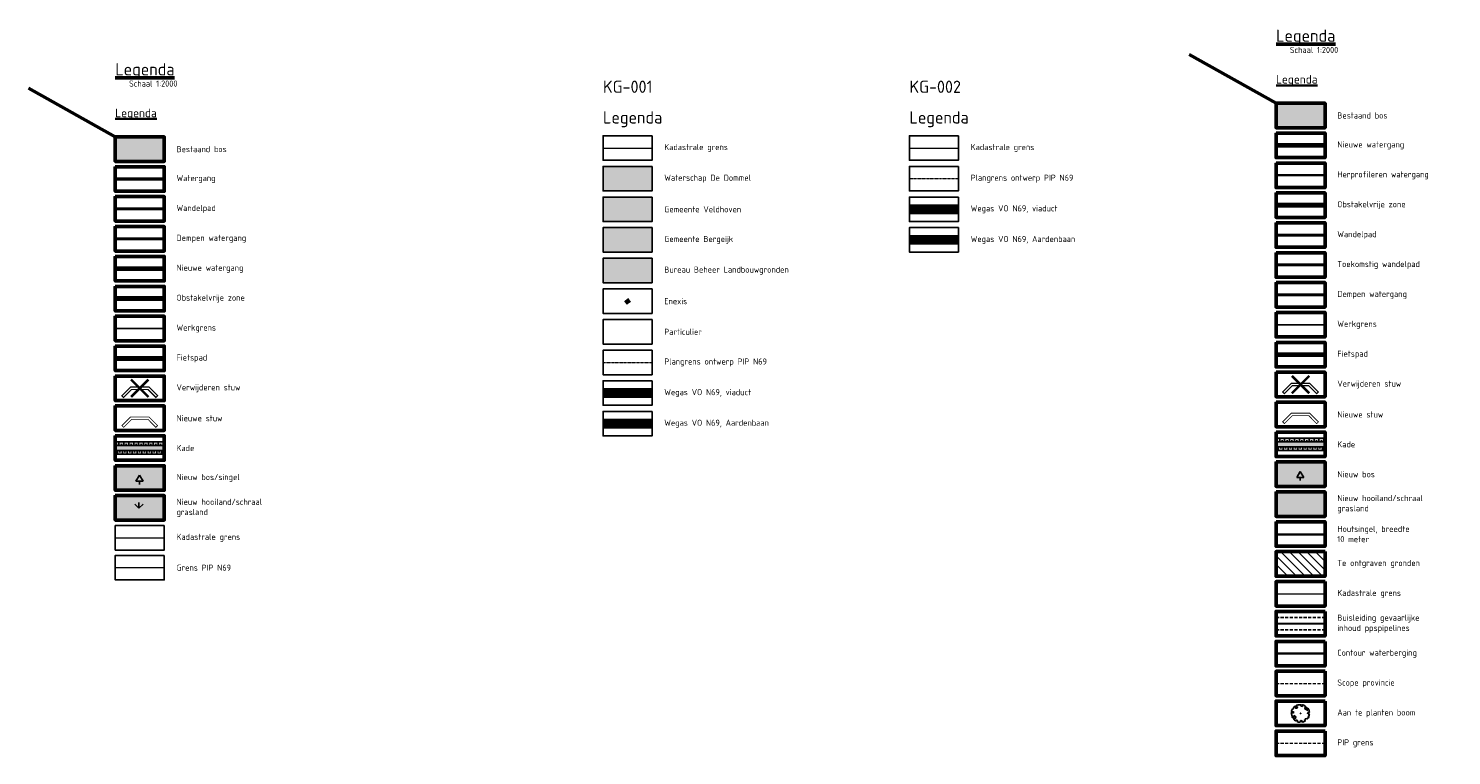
# Model space of a CAD drawing. Header units: metres. Extents: x 157363 to 163901, y 363627 to 366951.
# Tile 9 of 9: x 162740 to 163901, y 365329 to 365922. Entities that reach past the tile are written whole.
import ezdxf

# ---------------------------------------------------------------- set-up
doc = ezdxf.new("R2010")
doc.units = ezdxf.units.M
for name, pattern in [('ACAD_ISO05W100', [33, 24, -3, 0, -3, 0, -3]), ('AM-AS', [16, 10, -2, 2, -2]), ('CENTER', [2, 1.25, -0.25, 0.25, -0.25]), ('DASHED', [0.75, 0.5, -0.25]), ('DASHED2', [0.375, 0.25, -0.125])]:
    doc.linetypes.add(name, pattern=pattern)
doc.layers.get('defpoints').update_dxf_attribs({"lineweight": 50})
for name, color, linetype, lineweight, true_color in [('B-WA-KG-KADASTRAAL-G', 7, 'Continuous', 18, 0x5f007f), ('B-WE-KG-PROJECTGRENS-G', 20, 'DASHED', 20, 0xff3f00), ('Contour waterberging', 172, 'Continuous', 35, 0x0000bd), ('Kade', 7, 'Continuous', 13, 0xa57500), ('N-WE-AM-AS_PAD_FIETSPAD-G', 7, 'AM-AS', 18, 0xffc6b3), ('N-WE-AM-AS_WATERWEG_BEEK-G', 150, 'AM-AS', 18, 0x007fff), ('N-XX-GR-STRUWEEL-G', 7, 'BATTING', 35, 0x4c3900), ('V-WE-AM-AS_WATERGANG_SLOOT-G', 1, 'DASHED2', 18, 0xff0000), ('Wandelpad', 30, 'ACAD_ISO05W100', 13, 0xff7f00)]:
    doc.layers.add(name, color=color, linetype=linetype, lineweight=lineweight, true_color=true_color)
for name, color, linetype, lineweight, transparency in [('B-WE-KG-KADASTRAAL_BEHEER LANDBOUWGRONDEN-V', 247, 'Continuous', 18, 0.5), ('B-WE-KG-KADASTRAAL_GEMEENTE BERGEIJK-V', 82, 'Continuous', 18, 0.5), ('B-WE-KG-KADASTRAAL_GEMEENTE VELDHOVEN-V', 71, 'Continuous', 18, 0.5), ('B-WE-KG-KADASTRAAL_WS DE DOMMEL-V', 140, 'Continuous', 18, 0.5), ('B-WE-KG_KADASTRAAL_ENEXIS-V', 40, 'Continuous', 18, 0.5)]:
    doc.layers.add(name, color=color, linetype=linetype, lineweight=lineweight, transparency=transparency)
for name, color, linetype, true_color in [('Begroeiing in winterbed', 7, 'Continuous', 0x45713d), ('bos_A', 7, 'Continuous', 0xcad699), ('Grasland in winterbed', 7, 'Continuous', 0x71c350), ('N-Herprofileren', 7, 'Continuous', 0x6bb5ff), ('N-XX-GR-BEEK-BEGELEIDEND-BOS-G', 7, 'Continuous', 0x45a93d), ('N-XX-GR-KRAP-BEEK-BEGELEIDEND-BOS-G', 7, 'Continuous', 0x296524), ('N-XX-GR-VOCHTIG-HOOILAND-G', 7, 'Continuous', 0xb0d85f), ('Onderhoudspad hatch', 7, 'Continuous', 0x964b00), ('Sloot nieuw te graven', 150, 'Continuous', 0x007fff), ('Stuw te plaatsen', 30, 'Continuous', 0xff7f00), ('Stuw te verwijdereen', 1, 'Continuous', 0xff0000), ('Z_ZZZ_WERKGRENS', 5, 'CENTER', 0x0000ff)]:
    doc.layers.add(name, color=color, linetype=linetype, true_color=true_color)
doc.layers.add('D_KLE_BUISLEIDING GEVAARLIJKE INHOUD_PPS PIPELINES', color=7, linetype='Continuous')
doc.layers.add('O_GRO_TALUDLIJN', color=6, linetype='Continuous')
for name, color, linetype, lineweight in [('N-WE-AM-AS_KUNSTWERK_VIADUCT-G', 10, 'DASHED2', 18), ('N-WE-AM-AS_WEG-G', 10, 'Continuous', 18), ('N-WE-GW-SCOOP-PROVINCIE-GD', 90, 'Continuous', 50), ('N-XX-GW-GROND_STEEN-WERK-A-2000', 7, 'Continuous', 18), ('X-XX-AL-LEGENDA-T25', 7, 'Continuous', 25), ('X-XX-AL-LEGENDA-T50', 130, 'Continuous', 50), ('X-XX-AL-TEKENBLAD_VERKLARING-T25', 7, 'Continuous', 25), ('X-XX-AL-TEKENBLAD_VERKLARING-T35', 3, 'Continuous', 35)]:
    doc.layers.add(name, color=color, linetype=linetype, lineweight=lineweight)
doc.styles.add('NLCS-ISO-M2000-T25', font='NLCS-ISO.ttf', dxfattribs={"height": 5})
doc.styles.add('NLCS-ISO-M2000-T50', font='NLCS-ISO.ttf', dxfattribs={"height": 10})
doc.styles.add('RH-NLCS-A', font='NLCS-ISO.ttf')
doc.linetypes.add('BATTING', pattern='A,0.00254,-2.54,[134,ltypeshp.shx,S=2.54,R=0,X=-2.54,Y=0],-5.08,[134,ltypeshp.shx,S=2.54,R=180,X=2.54,Y=0],-2.54', length=10.16254)

# ---------------------------------------------------------------- blocks, each defined once
blk = doc.blocks.new('Te verwijderen stuw')
at = {"layer": 'Stuw te verwijdereen', "color": 253, "const_width": 1}
blk.add_lwpolyline([(-14.6, -6.1), (-13.2, -7.5), (-6.7, -1), (6.7, -1), (13.2, -7.5), (14.6, -6.1), (7.5, 1), (-7.5, 1)], close=True, dxfattribs=at)
at = {"layer": 'Stuw te verwijdereen', "color": 10, "const_width": 2}
for points in [[(7.1, 7.1), (-7.1, -7.1)], [(-7.1, 7.1), (7.1, -7.1)]]:
    blk.add_lwpolyline(points, dxfattribs=at)
blk = doc.blocks.new('Stuw te plaatsen')
at = {"layer": 'Stuw te plaatsen', "color": 0, "const_width": 1}
blk.add_lwpolyline([(-19.9, -14), (-17.4, -15.7), (-9.4, -4.6), (10.4, -1.3), (21.5, -9.4), (23.3, -6.9), (11.1, 1.8), (-11.1, -1.8)], close=True, dxfattribs=at)
blk = doc.blocks.new('SGR-BOOM_06')
at = {"linetype": 'Continuous', "flags": 128}
blk.add_lwpolyline([(2.7, 3.52), (2.53, 3.94), (2.2, 4.06), (1.94, 4.52), (1.27, 4.69), (0.86, 4.52), (1.11, 4.27), (1.06, 3.81), (0.23, 3.98), (0.35, 4.32), (0.18, 4.69), (-0.15, 4.61), (-0.49, 4.69), (-1.15, 4.65), (-1.49, 4.48), (-1.95, 4.57), (-2.54, 4.11), (-2.12, 3.9), (-1.99, 3.64), (-1.58, 3.44), (-1.99, 2.89), (-2.54, 2.77), (-2.92, 3.1), (-2.62, 3.22), (-2.87, 3.86), (-3.63, 3.43), (-4, 3.02), (-3.79, 2.85), (-4, 2.51), (-4.42, 2.35), (-4.72, 2.05), (-5.01, 1.21), (-3.88, 0.92), (-3.71, 0.54), (-4, 0.29), (-4.51, 0.29), (-4.6, 0.56), (-5.09, 0.38), (-4.76, -0.17), (-4.93, -0.38), (-4.72, -0.54), (-4.88, -1.01), (-4.53, -1.18), (-4.72, -1.55), (-4.42, -1.59), (-4.29, -1.71), (-4.62, -2.11), (-3.92, -2.68), (-3.67, -2.43), (-3.46, -1.97), (-3.63, -1.76), (-3.42, -1.17), (-3.12, -1.34), (-2.79, -1.76), (-2.5, -2.01), (-2.79, -2.81), (-3.42, -2.93), (-3.67, -3.39), (-3.33, -3.77), (-2.83, -3.9), (-2.77, -4.02), (-2.71, -4.15), (-2.33, -3.73), (-1.83, -3.73), (-1.57, -3.9), (-1.7, -4.27), (-1.7, -4.61), (-1.15, -4.74), (-0.61, -4.69), (-0.49, -4.94), (-0.23, -4.65), (0.1, -4.48), (-0.06, -4.01), (0.27, -3.9), (0.77, -4.02), (0.86, -4.61), (1.15, -4.57), (1.44, -4.74), (2.07, -4.23), (2.37, -4.36), (2.32, -4.15), (2.66, -3.98), (2.41, -3.73), (2.11, -3.64), (2.57, -3.23), (2.62, -2.98), (3.16, -2.85), (3.54, -3.06), (3.79, -2.81), (3.77, -2.63), (4.12, -2.63), (4.12, -2.39), (4.46, -2.26), (4.46, -2.05), (4.08, -2.05), (4.54, -1.59), (4.25, -1.42), (4.63, -1.55), (4.75, -1.26), (4.54, -0.92), (4.84, -0.46), (4.67, -0.25), (4.25, -0.25), (3.75, 0.08), (4.08, 0.29), (4.38, 0.84), (4.54, 0.59), (4.88, 0.71), (4.67, 1.43), (4.71, 1.89), (4.5, 1.97), (4.16, 2.64), (3.83, 3.01), (3.37, 2.6), (3.66, 2.43), (3.91, 1.8), (3.54, 1.72), (3.33, 2.14), (2.99, 2.05), (2.66, 2.31), (2.24, 2.51), (2.45, 2.68), (2.32, 2.93), (2.53, 3.18), (2.87, 3.06), (3.16, 3.23)], close=True, dxfattribs=at)
blk.add_circle((0, 0), 0.15)

msp = doc.modelspace()

# ---------------------------------------------------------------- hatches: boundary and pattern name
at = {"layer": 'B-WE-KG-KADASTRAAL_BEHEER LANDBOUWGRONDEN-V'}
h = msp.add_hatch(color=256, dxfattribs=at)
h.dxf.hatch_style = 1
h.paths.add_polyline_path([(163248.2541, 365714.39579), (163248.2541, 365734.39579), (163208.2541, 365734.39579), (163208.2541, 365714.39579)])
at = {"layer": 'B-WE-KG-KADASTRAAL_GEMEENTE BERGEIJK-V'}
h = msp.add_hatch(color=256, dxfattribs=at)
h.dxf.hatch_style = 1
h.paths.add_polyline_path([(163248.2541, 365739.39579), (163248.2541, 365759.39579), (163208.2541, 365759.39579), (163208.2541, 365739.39579)])
at = {"layer": 'B-WE-KG-KADASTRAAL_GEMEENTE VELDHOVEN-V'}
h = msp.add_hatch(color=256, dxfattribs=at)
h.dxf.hatch_style = 1
h.paths.add_polyline_path([(163248.2541, 365764.39579), (163248.2541, 365784.39579), (163208.2541, 365784.39579), (163208.2541, 365764.39579)])
at = {"layer": 'B-WE-KG-KADASTRAAL_WS DE DOMMEL-V'}
h = msp.add_hatch(color=256, dxfattribs=at)
h.dxf.hatch_style = 1
h.paths.add_polyline_path([(163248.2541, 365789.39579), (163248.2541, 365809.39579), (163208.2541, 365809.39579), (163208.2541, 365789.39579)])
at = {"layer": 'B-WE-KG_KADASTRAAL_ENEXIS-V'}
h = msp.add_hatch(color=256, dxfattribs=at)
h.dxf.hatch_style = 1
h.paths.add_polyline_path([(163231.10078, 365698.84646), (163228.83278, 365702.02746), (163227.81478, 365701.21946), (163225.46478, 365699.35346), (163227.65578, 365696.43046), (163230.16278, 365698.18846)])
at = {"layer": 'Begroeiing in winterbed'}
msp.add_hatch(color=256, dxfattribs=at).paths.add_polyline_path([(162810.32238, 365565.0973), (162810.32238, 365545.0973), (162850.32238, 365545.0973), (162850.32238, 365565.0973)])
h = msp.add_hatch(dxfattribs=at)
h.set_pattern_fill('AGR-BOS', scale=5, pattern_type=2)
h.set_pattern_definition([(0, (162827.19, 365552.375), (14.434, 25), [5.774, -23.094]), (240, (162830.078, 365557.375), (14.434, -25), [5.774, -23.094]), (300, (162830.078, 365557.375), (28.868, 6e-06), [5.774, -23.094]), (270, (162830.078, 365552.375), (14.434, -25), [2.5, -47.5])])
h.paths.add_polyline_path([(162810.32238, 365565.0973), (162810.32238, 365545.0973), (162850.32238, 365545.0973), (162850.32238, 365565.0973)])
h = msp.add_hatch(dxfattribs=at)
h.set_pattern_fill('AGR-BOS', scale=5, pattern_type=2)
h.set_pattern_definition([(0, (163774.226, 365555.434), (14.434, 25), [5.774, -23.094]), (240, (163777.113, 365560.434), (14.434, -25), [5.774, -23.094]), (300, (163777.113, 365560.434), (28.868, 6e-06), [5.774, -23.094]), (270, (163777.113, 365555.434), (14.434, -25), [2.5, -47.5])])
h.paths.add_polyline_path([(163757.35783, 365568.15657), (163757.35783, 365548.15657), (163797.35783, 365548.15657), (163797.35783, 365568.15657)])
at = {"layer": 'bos_A'}
h = msp.add_hatch(color=256, dxfattribs=at)
h.dxf.hatch_style = 1
h.paths.add_polyline_path([(163757.35783, 365860.95657), (163757.35783, 365840.95657), (163797.35783, 365840.95657), (163797.35783, 365860.95657)])
h = msp.add_hatch(color=256, dxfattribs=at)
h.dxf.hatch_style = 1
h.paths.add_polyline_path([(162810.32238, 365833.4973), (162810.32238, 365813.4973), (162850.32238, 365813.4973), (162850.32238, 365833.4973)])
at = {"layer": 'Grasland in winterbed'}
msp.add_hatch(color=256, dxfattribs=at).paths.add_polyline_path([(162810.32238, 365540.6973), (162810.32238, 365520.6973), (162850.32238, 365520.6973), (162850.32238, 365540.6973)])
h = msp.add_hatch(dxfattribs=at)
h.set_pattern_fill('GRASS')
h.set_pattern_definition([(90, (162829.632, 365530.346), (-17.96, 17.96), [4.763, -31.159]), (45, (162829.632, 365530.346), (-17.96, 17.96), [4.763, -20.637]), (135, (162829.632, 365530.346), (-17.96, -17.96), [4.763, -20.637])])
h.paths.add_polyline_path([(162810.32238, 365540.6973), (162810.32238, 365520.6973), (162850.32238, 365520.6973), (162850.32238, 365540.6973)])
at = {"layer": 'Kade'}
h = msp.add_hatch(color=256, dxfattribs=at)
h.dxf.hatch_style = 1
h.paths.add_polyline_path([(163757.35783, 365587.55657), (163757.35783, 365577.55657), (163797.35783, 365577.55657), (163797.35783, 365587.55657)])
h = msp.add_hatch(color=256, dxfattribs=at)
h.dxf.hatch_style = 1
h.paths.add_polyline_path([(162810.32238, 365584.4973), (162810.32238, 365574.4973), (162850.32238, 365574.4973), (162850.32238, 365584.4973)])
at = {"layer": 'N-XX-GR-BEEK-BEGELEIDEND-BOS-G'}
h = msp.add_hatch(color=256, dxfattribs=at)
h.dxf.hatch_style = 1
h.paths.add_polyline_path([(163757.35783, 365568.15657), (163757.35783, 365548.15657), (163797.35783, 365548.15657), (163797.35783, 365568.15657)])
at = {"layer": 'N-XX-GR-VOCHTIG-HOOILAND-G'}
h = msp.add_hatch(color=256, dxfattribs=at)
h.dxf.hatch_style = 1
h.paths.add_polyline_path([(163757.35783, 365543.75657), (163757.35783, 365523.75657), (163797.35783, 365523.75657), (163797.35783, 365543.75657)])
at = {"layer": 'N-XX-GW-GROND_STEEN-WERK-A-2000'}
h = msp.add_hatch(dxfattribs=at)
h.set_pattern_fill('AGW-WERK_ONTGRAVEN', color=256, pattern_type=2)
h.set_pattern_definition([(135, (0, -48.8), (-3.535533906, -3.535533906), [])])
h.paths.add_polyline_path([(163757.35783, 365494.95657), (163757.35783, 365474.95657), (163797.35783, 365474.95657), (163797.35783, 365494.95657)])

# ---------------------------------------------------------------- linework, layer by layer
at = {"layer": 'B-WA-KG-KADASTRAAL-G'}
for points in [[(163208.2541, 365824.39579), (163248.2541, 365824.39579)], [(163458.2541, 365824.39579), (163498.2541, 365824.39579)], [(162810.32238, 365506.2973), (162850.32238, 365506.2973)], [(163757.35783, 365460.55657), (163797.35783, 365460.55657)]]:
    msp.add_lwpolyline(points, dxfattribs=at)
at = {"layer": 'B-WE-KG-PROJECTGRENS-G', "ltscale": 0.2, "flags": 128}
for points in [[(163458.2541, 365799.39579), (163498.2541, 365799.39579)], [(163208.2541, 365649.39579), (163248.2541, 365649.39579)]]:
    msp.add_lwpolyline(points, dxfattribs=at)
at = {"layer": 'B-WE-KG-PROJECTGRENS-G'}
msp.add_lwpolyline([(162810.32238, 365481.8973), (162850.32238, 365481.8973)], dxfattribs=at)
at = {"layer": 'B-WE-KG-PROJECTGRENS-G', "ltscale": 5, "flags": 128}
msp.add_lwpolyline([(163757.35783, 365338.55657), (163797.35783, 365338.55657)], dxfattribs=at)
at = {"layer": 'Contour waterberging', "ltscale": 10, "flags": 128}
msp.add_lwpolyline([(163757.35783, 365411.75657), (163797.35783, 365411.75657)], dxfattribs=at)
at = {"layer": 'D_KLE_BUISLEIDING GEVAARLIJKE INHOUD_PPS PIPELINES', "const_width": 1.5}
msp.add_lwpolyline([(163757.35783, 365436.15657), (163797.35783, 365436.15657)], dxfattribs=at)
at = {"layer": 'D_KLE_BUISLEIDING GEVAARLIJKE INHOUD_PPS PIPELINES', "linetype": 'DASHED2', "ltscale": 10, "flags": 128}
for points in [[(163757.35783, 365441.15657), (163797.35783, 365441.15657)], [(163757.35783, 365431.15657), (163797.35783, 365431.15657)]]:
    msp.add_lwpolyline(points, dxfattribs=at)
at = {"layer": 'defpoints'}
for points in [[(163757.35783, 365860.95657), (163686.54135, 365900.81477)], [(162810.32238, 365833.4973), (162739.5059, 365873.35551)]]:
    msp.add_lwpolyline(points, dxfattribs=at)
at = {"layer": 'defpoints', "flags": 128}
for points in [[(163757.35783, 365860.95657), (163757.35783, 365840.95657), (163797.35783, 365840.95657), (163797.35783, 365860.95657), (163757.35783, 365860.95657), (163757.35783, 365860.95657)], [(162810.32238, 365833.4973), (162810.32238, 365813.4973), (162850.32238, 365813.4973), (162850.32238, 365833.4973), (162810.32238, 365833.4973), (162810.32238, 365833.4973)], [(163757.35783, 365836.55657), (163757.35783, 365816.55657), (163797.35783, 365816.55657), (163797.35783, 365836.55657), (163757.35783, 365836.55657), (163757.35783, 365836.55657)], [(162810.32238, 365809.0973), (162810.32238, 365789.0973), (162850.32238, 365789.0973), (162850.32238, 365809.0973), (162810.32238, 365809.0973), (162810.32238, 365809.0973)], [(163757.35783, 365812.15657), (163757.35783, 365792.15657), (163797.35783, 365792.15657), (163797.35783, 365812.15657), (163757.35783, 365812.15657), (163757.35783, 365812.15657)], [(163757.35783, 365787.75657), (163757.35783, 365767.75657), (163797.35783, 365767.75657), (163797.35783, 365787.75657), (163757.35783, 365787.75657), (163757.35783, 365787.75657)], [(162810.32238, 365784.6973), (162810.32238, 365764.6973), (162850.32238, 365764.6973), (162850.32238, 365784.6973), (162810.32238, 365784.6973), (162810.32238, 365784.6973)], [(163757.35783, 365763.35657), (163757.35783, 365743.35657), (163797.35783, 365743.35657), (163797.35783, 365763.35657), (163757.35783, 365763.35657), (163757.35783, 365763.35657)], [(162810.32238, 365760.2973), (162810.32238, 365740.2973), (162850.32238, 365740.2973), (162850.32238, 365760.2973), (162810.32238, 365760.2973), (162810.32238, 365760.2973)], [(163757.35783, 365738.95657), (163757.35783, 365718.95657), (163797.35783, 365718.95657), (163797.35783, 365738.95657), (163757.35783, 365738.95657), (163757.35783, 365738.95657)], [(162810.32238, 365735.8973), (162810.32238, 365715.8973), (162850.32238, 365715.8973), (162850.32238, 365735.8973), (162810.32238, 365735.8973), (162810.32238, 365735.8973)], [(162810.32238, 365711.4973), (162810.32238, 365691.4973), (162850.32238, 365691.4973), (162850.32238, 365711.4973), (162810.32238, 365711.4973), (162810.32238, 365711.4973)], [(163757.35783, 365714.55657), (163757.35783, 365694.55657), (163797.35783, 365694.55657), (163797.35783, 365714.55657), (163757.35783, 365714.55657), (163757.35783, 365714.55657)], [(162810.32238, 365687.0973), (162810.32238, 365667.0973), (162850.32238, 365667.0973), (162850.32238, 365687.0973), (162810.32238, 365687.0973), (162810.32238, 365687.0973)], [(163757.35783, 365690.15657), (163757.35783, 365670.15657), (163797.35783, 365670.15657), (163797.35783, 365690.15657), (163757.35783, 365690.15657), (163757.35783, 365690.15657)], [(162810.32238, 365662.6973), (162810.32238, 365642.6973), (162850.32238, 365642.6973), (162850.32238, 365662.6973), (162810.32238, 365662.6973), (162810.32238, 365662.6973)], [(163757.35783, 365665.75657), (163757.35783, 365645.75657), (163797.35783, 365645.75657), (163797.35783, 365665.75657), (163757.35783, 365665.75657), (163757.35783, 365665.75657)], [(162810.32238, 365638.2973), (162810.32238, 365618.2973), (162850.32238, 365618.2973), (162850.32238, 365638.2973), (162810.32238, 365638.2973), (162810.32238, 365638.2973)], [(163757.35783, 365641.35657), (163757.35783, 365621.35657), (163797.35783, 365621.35657), (163797.35783, 365641.35657), (163757.35783, 365641.35657), (163757.35783, 365641.35657)], [(162810.32238, 365613.8973), (162810.32238, 365593.8973), (162850.32238, 365593.8973), (162850.32238, 365613.8973), (162810.32238, 365613.8973), (162810.32238, 365613.8973)], [(163757.35783, 365616.95657), (163757.35783, 365596.95657), (163797.35783, 365596.95657), (163797.35783, 365616.95657), (163757.35783, 365616.95657), (163757.35783, 365616.95657)], [(162810.32238, 365589.4973), (162810.32238, 365569.4973), (162850.32238, 365569.4973), (162850.32238, 365589.4973), (162810.32238, 365589.4973), (162810.32238, 365589.4973)], [(163757.35783, 365592.55657), (163757.35783, 365572.55657), (163797.35783, 365572.55657), (163797.35783, 365592.55657), (163757.35783, 365592.55657), (163757.35783, 365592.55657)], [(162810.32238, 365565.0973), (162810.32238, 365545.0973), (162850.32238, 365545.0973), (162850.32238, 365565.0973), (162810.32238, 365565.0973), (162810.32238, 365565.0973)], [(163757.35783, 365568.15657), (163757.35783, 365548.15657), (163797.35783, 365548.15657), (163797.35783, 365568.15657), (163757.35783, 365568.15657), (163757.35783, 365568.15657)], [(163757.35783, 365543.75657), (163757.35783, 365523.75657), (163797.35783, 365523.75657), (163797.35783, 365543.75657), (163757.35783, 365543.75657), (163757.35783, 365543.75657)], [(162810.32238, 365540.6973), (162810.32238, 365520.6973), (162850.32238, 365520.6973), (162850.32238, 365540.6973), (162810.32238, 365540.6973), (162810.32238, 365540.6973)], [(163757.35783, 365519.35657), (163757.35783, 365499.35657), (163797.35783, 365499.35657), (163797.35783, 365519.35657), (163757.35783, 365519.35657), (163757.35783, 365519.35657)]]:
    msp.add_lwpolyline(points, dxfattribs=at)
for points in [[(163797.35783, 365494.95657), (163797.35783, 365474.95657), (163757.35783, 365474.95657), (163757.35783, 365494.95657)], [(163797.35783, 365470.55657), (163797.35783, 365450.55657), (163757.35783, 365450.55657), (163757.35783, 365470.55657)], [(163797.35783, 365446.15657), (163797.35783, 365426.15657), (163757.35783, 365426.15657), (163757.35783, 365446.15657)], [(163797.35783, 365421.75657), (163797.35783, 365401.75657), (163757.35783, 365401.75657), (163757.35783, 365421.75657)], [(163797.35783, 365397.35657), (163797.35783, 365377.35657), (163757.35783, 365377.35657), (163757.35783, 365397.35657)], [(163797.35783, 365372.95657), (163797.35783, 365352.95657), (163757.35783, 365352.95657), (163757.35783, 365372.95657)], [(163797.35783, 365348.55657), (163797.35783, 365328.55657), (163757.35783, 365328.55657), (163757.35783, 365348.55657)]]:
    msp.add_lwpolyline(points, close=True, dxfattribs=at)
at = {"layer": 'N-Herprofileren', "const_width": 2}
msp.add_lwpolyline([(163757.35783, 365802.15657), (163797.35783, 365802.15657)], dxfattribs=at)
at = {"layer": 'N-WE-AM-AS_KUNSTWERK_VIADUCT-G', "ltscale": 50, "const_width": 8, "flags": 128}
for points in [[(163458.2541, 365774.39579), (163498.2541, 365774.39579)], [(163208.2541, 365624.39579), (163248.2541, 365624.39579)]]:
    msp.add_lwpolyline(points, dxfattribs=at)
at = {"layer": 'N-WE-AM-AS_PAD_FIETSPAD-G', "const_width": 4}
for points in [[(163757.35783, 365655.75657), (163797.35783, 365655.75657)], [(162810.32238, 365652.6973), (162850.32238, 365652.6973)]]:
    msp.add_lwpolyline(points, dxfattribs=at)
at = {"layer": 'N-WE-AM-AS_WATERWEG_BEEK-G', "linetype": 'Continuous', "const_width": 4, "flags": 128}
for points in [[(163757.35783, 365826.55657), (163797.35783, 365826.55657)], [(162810.32238, 365725.8973), (162850.32238, 365725.8973)]]:
    msp.add_lwpolyline(points, dxfattribs=at)
at = {"layer": 'N-WE-AM-AS_WEG-G', "const_width": 8, "flags": 128}
for points in [[(163458.2541, 365749.39579), (163498.2541, 365749.39579)], [(163208.2541, 365599.39579), (163248.2541, 365599.39579)]]:
    msp.add_lwpolyline(points, dxfattribs=at)
at = {"layer": 'N-WE-GW-SCOOP-PROVINCIE-GD', "linetype": 'DASHED2', "lineweight": 18, "ltscale": 10, "flags": 128}
msp.add_lwpolyline([(163757.35783, 365387.35657), (163797.35783, 365387.35657)], dxfattribs=at)
at = {"layer": 'N-XX-GR-STRUWEEL-G', "ltscale": 0.25, "flags": 128}
msp.add_lwpolyline([(163758.23627, 365508.90388), (163796.36588, 365508.90388)], dxfattribs=at)
at = {"layer": 'O_GRO_TALUDLIJN'}
for p, q in [((163760.37544, 365587.55657), (163760.37544, 365584.55657)), ((163764.37544, 365587.55657), (163764.37544, 365584.55657)), ((163768.37544, 365587.55657), (163768.37544, 365584.55657)), ((163772.37544, 365587.55657), (163772.37544, 365584.55657)), ((163776.37544, 365587.55657), (163776.37544, 365584.55657)), ((163780.37544, 365587.55657), (163780.37544, 365584.55657)), ((163784.37544, 365587.55657), (163784.37544, 365584.55657)), ((163788.37544, 365587.55657), (163788.37544, 365584.55657)), ((163792.37544, 365587.55657), (163792.37544, 365584.55657)), ((163796.37544, 365587.55657), (163796.37544, 365584.55657)), ((162811.33998, 365582.9973), (162811.33998, 365581.4973)), ((162812.12657, 365574.4973), (162812.12657, 365577.4973)), ((162813.33998, 365584.4973), (162813.33998, 365581.4973)), ((162814.12657, 365575.9973), (162814.12657, 365577.4973)), ((162815.33998, 365582.9973), (162815.33998, 365581.4973)), ((162816.12657, 365574.4973), (162816.12657, 365577.4973)), ((162817.33998, 365584.4973), (162817.33998, 365581.4973)), ((162818.12657, 365575.9973), (162818.12657, 365577.4973)), ((162819.33998, 365582.9973), (162819.33998, 365581.4973)), ((162820.12657, 365574.4973), (162820.12657, 365577.4973)), ((162821.33998, 365584.4973), (162821.33998, 365581.4973)), ((162822.12657, 365575.9973), (162822.12657, 365577.4973)), ((162823.33998, 365582.9973), (162823.33998, 365581.4973)), ((162824.12657, 365574.4973), (162824.12657, 365577.4973)), ((162825.33998, 365584.4973), (162825.33998, 365581.4973)), ((162826.12657, 365575.9973), (162826.12657, 365577.4973)), ((162827.33998, 365582.9973), (162827.33998, 365581.4973)), ((162828.12657, 365574.4973), (162828.12657, 365577.4973)), ((162829.33998, 365584.4973), (162829.33998, 365581.4973)), ((162830.12657, 365575.9973), (162830.12657, 365577.4973)), ((162831.33998, 365582.9973), (162831.33998, 365581.4973)), ((162832.12657, 365574.4973), (162832.12657, 365577.4973)), ((162833.33998, 365584.4973), (162833.33998, 365581.4973)), ((162834.12657, 365575.9973), (162834.12657, 365577.4973)), ((162835.33998, 365582.9973), (162835.33998, 365581.4973)), ((162836.12657, 365574.4973), (162836.12657, 365577.4973)), ((162837.33998, 365584.4973), (162837.33998, 365581.4973)), ((162838.12657, 365575.9973), (162838.12657, 365577.4973)), ((162839.33998, 365582.9973), (162839.33998, 365581.4973)), ((162840.12657, 365574.4973), (162840.12657, 365577.4973)), ((162841.33998, 365584.4973), (162841.33998, 365581.4973)), ((162842.12657, 365575.9973), (162842.12657, 365577.4973)), ((162843.33998, 365582.9973), (162843.33998, 365581.4973)), ((162844.12657, 365574.4973), (162844.12657, 365577.4973)), ((162845.33998, 365584.4973), (162845.33998, 365581.4973)), ((162846.12657, 365575.9973), (162846.12657, 365577.4973)), ((162847.33998, 365582.9973), (162847.33998, 365581.4973)), ((162848.12657, 365574.4973), (162848.12657, 365577.4973)), ((162849.33998, 365584.4973), (162849.33998, 365581.4973)), ((162850.12657, 365575.9973), (162850.12657, 365577.4973)), ((163758.37544, 365586.05657), (163758.37544, 365584.55657)), ((163759.16202, 365577.55657), (163759.16202, 365580.55657)), ((163761.16202, 365579.05657), (163761.16202, 365580.55657)), ((163762.37544, 365586.05657), (163762.37544, 365584.55657)), ((163763.16202, 365577.55657), (163763.16202, 365580.55657)), ((163765.16202, 365579.05657), (163765.16202, 365580.55657)), ((163766.37544, 365586.05657), (163766.37544, 365584.55657)), ((163767.16202, 365577.55657), (163767.16202, 365580.55657)), ((163769.16202, 365579.05657), (163769.16202, 365580.55657)), ((163770.37544, 365586.05657), (163770.37544, 365584.55657)), ((163771.16202, 365577.55657), (163771.16202, 365580.55657)), ((163773.16202, 365579.05657), (163773.16202, 365580.55657)), ((163774.37544, 365586.05657), (163774.37544, 365584.55657)), ((163775.16202, 365577.55657), (163775.16202, 365580.55657)), ((163777.16202, 365579.05657), (163777.16202, 365580.55657)), ((163778.37544, 365586.05657), (163778.37544, 365584.55657)), ((163779.16202, 365577.55657), (163779.16202, 365580.55657)), ((163781.16202, 365579.05657), (163781.16202, 365580.55657)), ((163782.37544, 365586.05657), (163782.37544, 365584.55657)), ((163783.16202, 365577.55657), (163783.16202, 365580.55657)), ((163785.16202, 365579.05657), (163785.16202, 365580.55657)), ((163786.37544, 365586.05657), (163786.37544, 365584.55657)), ((163787.16202, 365577.55657), (163787.16202, 365580.55657)), ((163789.16202, 365579.05657), (163789.16202, 365580.55657)), ((163790.37544, 365586.05657), (163790.37544, 365584.55657)), ((163791.16202, 365577.55657), (163791.16202, 365580.55657)), ((163793.16202, 365579.05657), (163793.16202, 365580.55657)), ((163794.37544, 365586.05657), (163794.37544, 365584.55657)), ((163795.16202, 365577.55657), (163795.16202, 365580.55657)), ((163797.16202, 365579.05657), (163797.16202, 365580.55657))]:
    msp.add_line(p, q, dxfattribs=at)
for points in [[(163797.35783, 365587.55657), (163757.35783, 365587.55657)], [(162850.32238, 365584.4973), (162810.32238, 365584.4973)], [(162810.32238, 365581.4973), (162850.32238, 365581.4973)], [(162810.32238, 365577.4973), (162850.32238, 365577.4973)], [(163757.35783, 365584.55657), (163797.35783, 365584.55657)], [(163757.35783, 365580.55657), (163797.35783, 365580.55657)], [(163757.35783, 365577.55657), (163797.35783, 365577.55657)], [(162810.32238, 365574.4973), (162850.32238, 365574.4973)]]:
    msp.add_lwpolyline(points, dxfattribs=at)
at = {"layer": 'Onderhoudspad hatch', "const_width": 4, "flags": 128}
for points in [[(163757.35783, 365777.75657), (163797.35783, 365777.75657)], [(162810.32238, 365701.4973), (162850.32238, 365701.4973)]]:
    msp.add_lwpolyline(points, dxfattribs=at)
at = {"layer": 'Sloot nieuw te graven', "const_width": 2.5}
msp.add_lwpolyline([(162810.32238, 365799.0973), (162850.32238, 365799.0973)], dxfattribs=at)
at = {"layer": 'V-WE-AM-AS_WATERGANG_SLOOT-G', "ltscale": 10, "const_width": 2.5, "flags": 128}
for points in [[(162810.32238, 365750.2973), (162850.32238, 365750.2973)], [(163757.35783, 365704.55657), (163797.35783, 365704.55657)]]:
    msp.add_lwpolyline(points, dxfattribs=at)
at = {"layer": 'Wandelpad', "ltscale": 0.4, "const_width": 2.5}
for points in [[(162810.32238, 365774.6973), (162850.32238, 365774.6973)], [(163757.35783, 365753.35657), (163797.35783, 365753.35657)]]:
    msp.add_lwpolyline(points, dxfattribs=at)
at = {"layer": 'Wandelpad', "color": 81, "ltscale": 0.4, "true_color": 0x9bd996, "const_width": 2.5, "flags": 128}
msp.add_lwpolyline([(163757.35783, 365728.95657), (163797.35783, 365728.95657)], dxfattribs=at)
at = {"layer": 'X-XX-AL-LEGENDA-T25', "flags": 128}
for points in [[(163248.2541, 365834.39579), (163248.2541, 365814.39579), (163208.2541, 365814.39579), (163208.2541, 365834.39579)], [(163498.2541, 365834.39579), (163498.2541, 365814.39579), (163458.2541, 365814.39579), (163458.2541, 365834.39579)], [(163248.2541, 365809.39579), (163248.2541, 365789.39579), (163208.2541, 365789.39579), (163208.2541, 365809.39579)], [(163498.2541, 365809.39579), (163498.2541, 365789.39579), (163458.2541, 365789.39579), (163458.2541, 365809.39579)], [(163248.2541, 365784.39579), (163248.2541, 365764.39579), (163208.2541, 365764.39579), (163208.2541, 365784.39579)], [(163498.2541, 365784.39579), (163498.2541, 365764.39579), (163458.2541, 365764.39579), (163458.2541, 365784.39579)], [(163248.2541, 365759.39579), (163248.2541, 365739.39579), (163208.2541, 365739.39579), (163208.2541, 365759.39579)], [(163498.2541, 365759.39579), (163498.2541, 365739.39579), (163458.2541, 365739.39579), (163458.2541, 365759.39579)], [(163248.2541, 365734.39579), (163248.2541, 365714.39579), (163208.2541, 365714.39579), (163208.2541, 365734.39579)], [(163248.2541, 365709.39579), (163248.2541, 365689.39579), (163208.2541, 365689.39579), (163208.2541, 365709.39579)], [(163248.2541, 365684.39579), (163248.2541, 365664.39579), (163208.2541, 365664.39579), (163208.2541, 365684.39579)], [(163248.2541, 365659.39579), (163248.2541, 365639.39579), (163208.2541, 365639.39579), (163208.2541, 365659.39579)], [(163248.2541, 365634.39579), (163248.2541, 365614.39579), (163208.2541, 365614.39579), (163208.2541, 365634.39579)], [(163248.2541, 365609.39579), (163248.2541, 365589.39579), (163208.2541, 365589.39579), (163208.2541, 365609.39579)], [(162850.32238, 365516.2973), (162850.32238, 365496.2973), (162810.32238, 365496.2973), (162810.32238, 365516.2973)], [(162850.32238, 365491.8973), (162850.32238, 365471.8973), (162810.32238, 365471.8973), (162810.32238, 365491.8973)]]:
    msp.add_lwpolyline(points, close=True, dxfattribs=at)
at = {"layer": 'Z_ZZZ_WERKGRENS', "ltscale": 5, "const_width": 1.25, "flags": 128}
for points in [[(163757.35783, 365680.15657), (163797.35783, 365680.15657)], [(162810.32238, 365677.0973), (162850.32238, 365677.0973)]]:
    msp.add_lwpolyline(points, dxfattribs=at)

# ---------------------------------------------------------------- block references
at = {"layer": 'N-XX-GR-KRAP-BEEK-BEGELEIDEND-BOS-G', "xscale": 1.5, "yscale": 1.5, "zscale": 1.5}
msp.add_blockref('SGR-BOOM_06', (163777.35783, 365362.95657), dxfattribs=at)
at = {"layer": 'Stuw te plaatsen', "color": 0, "xscale": 0.6666666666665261, "yscale": 0.6666666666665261, "zscale": 0.6666666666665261, "rotation": 350.7127184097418}
for p in [(163777.3494, 365607.95657), (162830.31395, 365604.8973)]:
    msp.add_blockref('Stuw te plaatsen', p, dxfattribs=at)
at = {"layer": 'Stuw te verwijdereen'}
for p in [(162830.32238, 365628.2973), (163777.35783, 365631.35657)]:
    msp.add_blockref('Te verwijderen stuw', p, dxfattribs=at)

# ---------------------------------------------------------------- texts
at = {"layer": 'B-WE-KG-PROJECTGRENS-G', "color": 0, "ltscale": 5, "insert": (163807.35783, 365338.55657), "char_height": 5, "width": 86.607091, "attachment_point": 4, "style": 'RH-NLCS-A'}
msp.add_mtext('PIP grens', dxfattribs=at)
at = {"layer": 'defpoints'}
for s, height, style, p in [('%%uLegenda', 10, 'RH-NLCS-A', (163757.35783, 365911.11081)), ('Schaal 1:2000', 5, 'RH-NLCS-A', (163768.60626, 365901.95177)), ('%%uLegenda', 10, 'RH-NLCS-A', (162810.32238, 365883.65155)), ('Schaal 1:2000', 5, 'RH-NLCS-A', (162821.57081, 365874.49251)), ('KG-001', 10, 'NLCS-ISO-M2000-T50', (163208.2541, 365869.39579)), ('KG-002', 10, 'NLCS-ISO-M2000-T50', (163458.2541, 365869.39579))]:
    msp.add_text(s, height=height, dxfattribs=dict(at, style=style)).set_placement(p)
at = {"layer": 'X-XX-AL-LEGENDA-T25', "char_height": 5, "width": 163.888029, "attachment_point": 4, "style": 'NLCS-ISO-M2000-T25'}
for s, insert in [('\\pi5,l5;Kadastrale grens', (163248.2541, 365824.39579)), ('\\pi5,l5;Kadastrale grens', (163498.2541, 365824.39579)), ('\\pi5,l5;Waterschap De Dommel', (163248.2541, 365799.39579)), ('\\pi5,l5;Plangrens ontwerp PIP N69', (163498.2541, 365799.39579)), ('\\pi5,l5;Gemeente Veldhoven', (163248.2541, 365774.39579)), ('\\pi5,l5;Wegas VO N69, viaduct', (163498.2541, 365774.39579)), ('\\pi5,l5;Gemeente Bergeijk', (163248.2541, 365749.39579)), ('\\pi5,l5;Wegas VO N69, Aardenbaan', (163498.2541, 365749.39579)), ('\\pi5,l5;Bureau Beheer Landbouwgronden', (163248.2541, 365724.39579)), ('\\pi5,l5;Enexis', (163248.2541, 365699.39579)), ('\\pi5,l5;Particulier', (163248.2541, 365674.39579)), ('\\pi5,l5;Plangrens ontwerp PIP N69', (163248.2541, 365649.39579)), ('\\pi5,l5;Wegas VO N69, viaduct', (163248.2541, 365624.39579)), ('\\pi5,l5;Wegas VO N69, Aardenbaan', (163248.2541, 365599.39579)), ('\\pi5,l5;Kadastrale grens', (162850.32238, 365506.2973)), ('\\pi5,l5;Grens PIP N69', (162850.32238, 365481.8973)), ('\\pi5,l5;Kadastrale grens', (163797.35783, 365460.55657))]:
    msp.add_mtext(s, dxfattribs=dict(at, insert=insert))
at = {"layer": 'X-XX-AL-LEGENDA-T50', "style": 'NLCS-ISO-M2000-T50'}
for p in [(163208.2541, 365844.39579), (163458.2541, 365844.39579)]:
    msp.add_text('Legenda', height=10, dxfattribs=at).set_placement(p)
at = {"layer": 'X-XX-AL-TEKENBLAD_VERKLARING-T25', "char_height": 5, "attachment_point": 4, "style": 'RH-NLCS-A'}
for s, insert, width in [('Bestaand bos', (163807.35783, 365850.95657), 74.502772), ('Bestaand bos', (162860.32238, 365823.4973), 74.502772), ('Nieuwe watergang', (163807.35783, 365826.55657), 74.7681959), ('Herprofileren watergang', (163807.35783, 365802.15657), 74.7681959), ('Watergang', (162860.32238, 365799.0973), 74.7681959), ('Wandelpad', (162860.32238, 365774.6973), 74.7681959), ('Obstakelvrije zone', (163807.35783, 365777.75657), 74.7681959), ('Dempen watergang', (162860.32238, 365750.2973), 74.7681959), ('Wandelpad', (163807.35783, 365753.35657), 74.7681959), ('Nieuwe watergang', (162860.32238, 365725.8973), 74.7681959), ('Toekomstig wandelpad', (163807.35783, 365728.95657), 74.7681959), ('Obstakelvrije zone', (162860.32238, 365701.4973), 74.7681959), ('Dempen watergang', (163807.35783, 365704.55657), 74.7681959), ('Werkgrens', (162860.32238, 365677.0973), 74.7681959), ('Werkgrens', (163807.35783, 365680.15657), 74.7681959), ('Fietspad', (163807.35783, 365655.75657), 74.7681959), ('Fietspad', (162860.32238, 365652.6973), 74.7681959), ('Verwijderen stuw', (163807.35783, 365631.35657), 74.7681959), ('Verwijderen stuw', (162860.32238, 365628.2973), 74.7681959), ('Nieuwe stuw', (162860.32238, 365603.8973), 74.7681959), ('Nieuwe stuw', (163807.35783, 365606.95657), 74.7681959), ('Kade', (162860.32238, 365579.4973), 74.7681959), ('Kade', (163807.35783, 365582.55657), 74.7681959), ('Nieuw bos/singel', (162860.32238, 365555.0973), 74.502772), ('Nieuw bos', (163807.35783, 365558.15657), 74.502772), ('Nieuw hooiland/schraal grasland', (162860.32238, 365530.6973), 74.502772), ('Nieuw hooiland/schraal grasland', (163807.35783, 365533.75657), 74.502772), ('Houtsingel, breedte 10 meter', (163807.35783, 365509.35657), 65.0590955), ('Te ontgraven gronden ', (163807.35783, 365484.95657), 74.502772), ('Buisleiding gevaarlijke ^I  inhoud ppspipelines', (163807.35783, 365436.15657), 86.607091), ('Contour waterberging', (163807.35783, 365411.75657), 86.607091), ('Scope provincie', (163807.35783, 365387.35657), 86.607091), ('Aan te planten boom', (163807.35783, 365362.95657), 86.607091)]:
    msp.add_mtext(s, dxfattribs=dict(at, insert=insert, width=width))
at = {"layer": 'X-XX-AL-TEKENBLAD_VERKLARING-T35', "style": 'RH-NLCS-A'}
for p in [(163757.35783, 365876.94401), (162810.32238, 365849.48474)]:
    msp.add_text('%%uLegenda', height=7, dxfattribs=at).set_placement(p)

doc.saveas('drawing.dxf')
